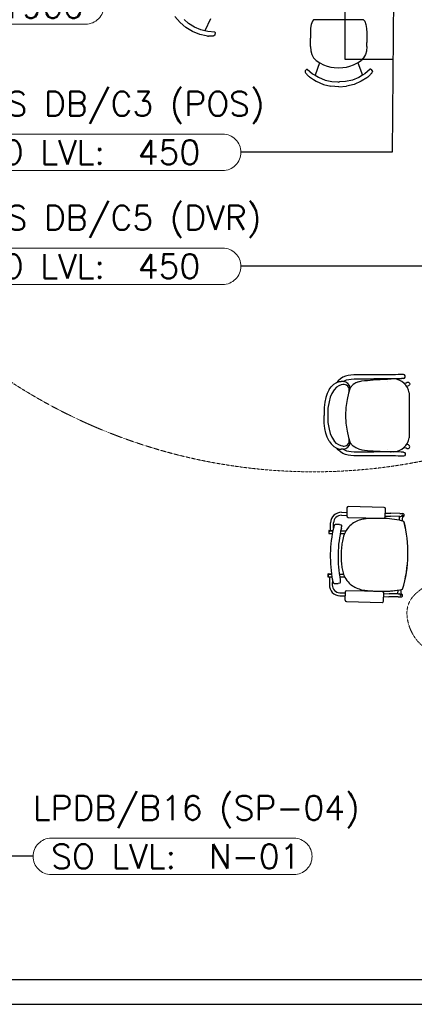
# Model space of a CAD drawing. Header units: millimetres. Extents: x -11575 to 52845, y -36266 to 23021.
# Tile 6 of 184: x 4380 to 6820, y 152 to 6233. Entities that reach past the tile are written whole.
import ezdxf
from ezdxf.enums import TextEntityAlignment as Align

# ---------------------------------------------------------------- set-up
doc = ezdxf.new("R2010")
doc.units = ezdxf.units.MM
doc.header["$MEASUREMENT"] = 0
doc.linetypes.add('HIDDENX2', pattern=[0.75, 0.5, -0.25])
doc.layers.get('0').update_dxf_attribs({"lineweight": 5})
doc.layers.add('ELEC-SO-LVL-TAG', color=7, linetype='Continuous')
doc.layers.add('GREY SCALE', color=9, linetype='Continuous', true_color=0x808080)
doc.layers.add('GREYSCALE', color=9, linetype='Continuous', lineweight=0, true_color=0x808080)
doc.layers.add('M-MEP-ELPR-CKT', color=7, linetype='HIDDENX2', lineweight=20, true_color=0x960000)
doc.layers.add('M-MEP-ELLG-TEXT', color=7, linetype='Continuous', lineweight=20)
doc.styles.add('Oswald Light', font='txt')
doc.styles.add('ROMANS-100', font='romans.shx')
doc.styles.get("Standard").update_dxf_attribs({"font": 'romans.shx'})
doc.dimstyles.new('MDS-50', dxfattribs={"dimtxt": 100, "dimasz": 100, "dimexe": 50, "dimexo": 50, "dimgap": 25, "dimtad": 1, "dimdec": 0, "dimtxsty": 'Oswald Light', "dimcen": 0, "dimdle": 1.5875, "dimazin": 0, "dimtfac": 1, "dimtdec": 0, "dimtix": 1, "dimtmove": 0, "dimatfit": 0, "dimfxl": 1, "dimfrac": 2, "dimtolj": 1, "dimarcsym": 0})

# ---------------------------------------------------------------- blocks, each defined once
blk = doc.blocks.new('FLOOR PLAN')
at = {"layer": 'GREYSCALE', "color": 0, "lineweight": -2}
for p, q in [((5371.9, 6216.7), (5340.2, 6252.7)), ((5371.9, 6216.7), (5407.8, 6184.8)), ((5424.6, 6208.8), (5397, 6233.6)), ((5461.2, 6186.3), (5424.6, 6208.8)), ((5561, 6238.2), (5525.5, 6163.6)), ((6182, 6203.2), (6178.2, 6180)), ((6189.7, 6223.5), (6182, 6203.2)), ((6197, 6232.9), (6189.7, 6223.5)), ((6505.7, 6232.9), (6197, 6232.9)), ((6505.7, 6232.9), (6513.3, 6223)), ((6513.3, 6223), (6521.1, 6202.7)), ((6521.1, 6202.7), (6525, 6179.5)), ((5449.1, 6160.1), (5407.8, 6184.8)), ((5494, 6142.4), (5449.1, 6160.1)), ((5501, 6169.6), (5461.2, 6186.3)), ((5534.1, 6133.7), (5494, 6142.4)), ((5525.5, 6163.6), (5501, 6169.6)), ((5543, 6159.3), (5525.5, 6163.6)), ((5586.3, 6155.5), (5543, 6159.3)), ((5587.2, 6155.2), (5586.3, 6155.5)), ((5587.9, 6154.5), (5587.2, 6155.2)), ((5588.1, 6153.5), (5587.6, 6139.1)), ((5588.1, 6153.5), (5587.9, 6154.5)), ((6178.2, 6180), (6177.4, 6151.7)), ((6177.4, 6151.7), (6177.4, 6120.3)), ((6525, 6179.5), (6525.9, 6151.2)), ((6525.9, 6151.2), (6525.9, 6119.9)), ((5541.4, 6132.1), (5534.1, 6133.7)), ((5541.4, 6132.1), (5547.1, 6131.5)), ((5552.9, 6131.1), (5547.1, 6131.5)), ((5558.5, 6131), (5552.9, 6131.1)), ((5563.9, 6131.2), (5558.5, 6131)), ((5568.9, 6131.6), (5563.9, 6131.2)), ((5573.4, 6132.2), (5568.9, 6131.6)), ((5574.1, 6132.3), (5573.4, 6132.2)), ((5577.2, 6132.9), (5574.1, 6132.3)), ((5577.2, 6132.9), (5578, 6133.1)), ((5581.2, 6133.9), (5578, 6133.1)), ((5583.5, 6134.9), (5581.2, 6133.9)), ((5585, 6135.9), (5583.5, 6134.9)), ((5585.7, 6136.6), (5585, 6135.9)), ((5587.3, 6138.2), (5585.7, 6136.6)), ((5587.6, 6139.1), (5587.3, 6138.2)), ((6177.4, 6120.3), (6177.4, 6119.9)), ((6177.5, 6068.4), (6177.4, 6119.9)), ((6525.9, 6119.9), (6525.9, 6119.5)), ((6525.9, 6119.5), (6525.9, 6092.9)), ((6525.9, 6092.9), (6525.9, 6092.7)), ((6526, 6068), (6525.9, 6092.7)), ((6177.5, 6068.4), (6179.3, 6039.8)), ((6179.3, 6039.8), (6186, 6017.5)), ((6524.3, 6039.3), (6517.6, 6017.1)), ((6526, 6068), (6524.3, 6039.3)), ((6186, 6017.5), (6197, 5998)), ((6197, 5998), (6212.7, 5981)), ((6233.4, 5967.4), (6206.2, 5890.2)), ((6212.7, 5981), (6235.6, 5966)), ((6235.6, 5966), (6259.2, 5954.7)), ((6444.6, 5954.5), (6468.1, 5965.7)), ((6468.1, 5965.7), (6491, 5980.6)), ((6471.1, 5967.6), (6498.7, 5889.8)), ((6506.6, 5997.6), (6491, 5980.6)), ((6517.6, 6017.1), (6506.6, 5997.6)), ((6145, 5916.9), (6144.5, 5916)), ((6144.5, 5916), (6144.5, 5913.8)), ((6144.5, 5913.8), (6144.5, 5912.8)), ((6144.5, 5912.8), (6144.9, 5911)), ((6144.9, 5911), (6145.9, 5908.7)), ((6154.8, 5927.5), (6145, 5916.9)), ((6145.9, 5908.7), (6147.5, 5905.8)), ((6148, 5905.2), (6147.5, 5905.8)), ((6148, 5905.2), (6149.7, 5902.6)), ((6149.7, 5902.6), (6150.2, 5901.9)), ((6150.2, 5901.9), (6152.9, 5898.3)), ((6152.9, 5898.3), (6156.2, 5894.5)), ((6154.8, 5927.5), (6155.6, 5928)), ((6155.6, 5928), (6156.6, 5928)), ((6156.6, 5928), (6157.5, 5927.5)), ((6157.5, 5927.5), (6190.8, 5899.5)), ((6190.8, 5899.5), (6206.2, 5890.2)), ((6259.2, 5954.7), (6281.8, 5946.6)), ((6281.8, 5946.6), (6303.9, 5940.9)), ((6303.9, 5940.9), (6325.3, 5937.4)), ((6325.3, 5937.4), (6351.9, 5935.9)), ((6351.9, 5935.9), (6378.5, 5937.4)), ((6378.5, 5937.4), (6399.9, 5940.8)), ((6399.9, 5940.8), (6422, 5946.4)), ((6422, 5946.4), (6444.6, 5954.5)), ((6514.1, 5899.1), (6498.7, 5889.8)), ((6547.4, 5927), (6514.1, 5899.1)), ((6548.3, 5927.5), (6547.4, 5927)), ((6549.2, 5927.5), (6548.3, 5927.5)), ((6550.1, 5926.9), (6549.2, 5927.5)), ((6550.1, 5926.9), (6559.9, 5916.4)), ((6554.8, 5901.4), (6552, 5897.8)), ((6555.2, 5902.1), (6554.8, 5901.4)), ((6557, 5904.6), (6555.2, 5902.1)), ((6557, 5904.6), (6557.4, 5905.3)), ((6559, 5908.2), (6557.4, 5905.3)), ((6560, 5910.5), (6559, 5908.2)), ((6559.9, 5916.4), (6560.4, 5915.5)), ((6560.4, 5912.2), (6560, 5910.5)), ((6560.4, 5915.5), (6560.4, 5913.2)), ((6560.4, 5913.2), (6560.4, 5912.2)), ((6156.2, 5894.5), (6159.9, 5890.6)), ((6159.9, 5890.6), (6164, 5886.7)), ((6164, 5886.7), (6168.3, 5882.8)), ((6172.8, 5879.2), (6168.3, 5882.8)), ((6172.8, 5879.2), (6179, 5875.2)), ((6179, 5875.2), (6196.7, 5863.7)), ((6196.7, 5863.7), (6213.6, 5852.9)), ((6206.2, 5890.2), (6227.9, 5877.1)), ((6213.6, 5852.9), (6257.9, 5833.5)), ((6227.9, 5877.1), (6267.8, 5860.6)), ((6267.8, 5860.6), (6309.7, 5850.6)), ((6309.7, 5850.6), (6346.7, 5848.5)), ((6346.7, 5848.5), (6347.5, 5848.4)), ((6347.5, 5848.4), (6352.5, 5848.1)), ((6357.5, 5848.4), (6352.5, 5848.1)), ((6358.3, 5848.5), (6357.5, 5848.4)), ((6395.4, 5850.4), (6358.3, 5848.5)), ((6437.2, 5860.4), (6395.4, 5850.4)), ((6477.1, 5876.7), (6437.2, 5860.4)), ((6491.4, 5852.5), (6447.2, 5833.3)), ((6498.7, 5889.8), (6477.1, 5876.7)), ((6525.9, 5874.7), (6491.4, 5852.5)), ((6532.2, 5878.7), (6525.9, 5874.7)), ((6532.2, 5878.7), (6536.7, 5882.3)), ((6541, 5886.2), (6536.7, 5882.3)), ((6545.1, 5890.1), (6541, 5886.2)), ((6548.8, 5894), (6545.1, 5890.1)), ((6552, 5897.8), (6548.8, 5894)), ((6257.9, 5833.5), (6304.6, 5821.7)), ((6352.6, 5818.7), (6304.6, 5821.7)), ((6352.6, 5818.7), (6400.5, 5821.6)), ((6447.2, 5833.3), (6400.5, 5821.6)), ((6362.8, 4016), (6349.2, 4003.6)), ((6377.7, 4025.2), (6362.8, 4016)), ((6393.6, 4031.7), (6377.7, 4025.2)), ((6410.4, 4035.7), (6393.6, 4031.7)), ((6428.1, 4038), (6410.4, 4035.7)), ((6414.7, 4011.8), (6430.2, 4013.7)), ((6446.7, 4038.9), (6428.1, 4038)), ((6430.2, 4013.7), (6447.5, 4014.6)), ((6624.4, 4039.7), (6446.7, 4038.9)), ((6447.5, 4014.6), (6569.6, 4015.1)), ((6565.9, 4008.1), (6654.9, 4013.9)), ((6624.5, 4014.2), (6569.7, 4015.1)), ((6669.9, 4039.8), (6624.4, 4039.7)), ((6670, 4014.3), (6624.5, 4014.2)), ((6654.9, 4013.9), (6672.8, 4014.4)), ((6688.3, 4039.9), (6669.9, 4039.8)), ((6688.5, 4014.4), (6670, 4014.3)), ((6672.8, 4014.4), (6673.3, 4014.4)), ((6673.3, 4014.4), (6676.1, 4014.2)), ((6698.9, 4040), (6688.3, 4039.9)), ((6698.9, 4014.5), (6688.5, 4014.4)), ((6704.2, 4040.3), (6698.9, 4040)), ((6703.8, 4014.5), (6698.9, 4014.5)), ((6717.2, 4015.2), (6703.8, 4014.5)), ((6719.6, 4041.6), (6704.2, 4040.3)), ((6725.8, 4015.9), (6717.2, 4015.2)), ((6732.1, 4041.9), (6719.6, 4041.6)), ((6738, 4016.1), (6725.8, 4015.9)), ((6751.7, 4041.9), (6732.1, 4041.9)), ((6741, 4016.2), (6738, 4016.1)), ((6752.1, 4017.5), (6741, 4016.2)), ((6751.9, 4041.9), (6751.7, 4041.9)), ((6752.1, 4041.9), (6751.9, 4041.9)), ((6759.3, 4039.6), (6752.1, 4041.9)), ((6752.1, 4017.5), (6759.3, 4019.9)), ((6763.7, 4033.5), (6759.3, 4039.6)), ((6759.3, 4019.9), (6763.7, 4025.9)), ((6763.7, 4025.9), (6763.7, 4033.5)), ((6293.1, 3948.4), (6305.7, 3966.1)), ((6305.7, 3966.1), (6307.3, 3967.5)), ((6307.3, 3967.5), (6321.8, 3982)), ((6321.8, 3982), (6336.7, 3990.6)), ((6339.7, 3963.7), (6323.6, 3947.2)), ((6336.7, 3990.6), (6339.8, 3992.4)), ((6353, 3972.5), (6339.7, 3963.7)), ((6339.8, 3992.4), (6340.7, 3992.8)), ((6349.2, 4003.6), (6340.7, 3992.8)), ((6340.7, 3992.8), (6352.1, 3997.4)), ((6352.1, 3997.4), (6356.5, 3998)), ((6367.9, 3978.6), (6353, 3972.5)), ((6356.5, 3998), (6367.6, 3999.1)), ((6380, 3998.1), (6367.6, 3999.1)), ((6377.5, 3979.9), (6367.9, 3978.6)), ((6378.3, 3980), (6377.5, 3979.9)), ((6380, 3998.1), (6388.7, 4003.5)), ((6381.5, 3998), (6380, 3998.1)), ((6388.7, 4003.5), (6401, 4008.5)), ((6390.2, 3999.5), (6390.2, 3999.5)), ((6401, 4008.5), (6414.7, 4011.8)), ((6423.4, 3959.5), (6412.9, 3925.9)), ((6441.7, 3980.1), (6423.4, 3959.5)), ((6451.1, 3986.1), (6441.7, 3980.1)), ((6457.9, 3990.5), (6451.1, 3986.1)), ((6475.2, 3997.3), (6457.9, 3990.5)), ((6475.2, 3997.3), (6495.1, 4002)), ((6495.1, 4002), (6512.5, 4004.4)), ((6512.5, 4004.4), (6529.8, 4005.8)), ((6529.8, 4005.8), (6565.9, 4008.1)), ((6655.5, 3999.7), (6655.5, 3999.7)), ((6759.3, 3988), (6769.4, 3991.2)), ((6769.4, 3991.2), (6775.1, 3993.8)), ((6775.1, 3993.8), (6775.2, 3993.9)), ((6775.2, 3993.9), (6779.6, 3994.8)), ((6783.9, 3972.4), (6776.9, 3969)), ((6779.6, 3994.8), (6784.1, 3993.9)), ((6784.1, 3972.5), (6783.9, 3972.4)), ((6784.1, 3993.9), (6787.8, 3991.4)), ((6787.8, 3975), (6784.1, 3972.5)), ((6787.8, 3991.4), (6790.3, 3987.6)), ((6790.3, 3978.8), (6787.8, 3975)), ((6790.3, 3987.6), (6791.2, 3983.2)), ((6791.2, 3983.2), (6790.3, 3978.8)), ((6273.7, 3900.2), (6267.3, 3870.7)), ((6281.7, 3924.7), (6273.7, 3900.2)), ((6293.1, 3948.4), (6281.7, 3924.7)), ((6299.8, 3901.8), (6292.5, 3874)), ((6309.7, 3925.1), (6299.8, 3901.8)), ((6323.6, 3947.2), (6309.7, 3925.1)), ((6412.9, 3925.9), (6403.9, 3886.9)), ((6787.3, 3928.1), (6787.3, 3651.3)), ((6263.4, 3838.5), (6262.3, 3807.6)), ((6267.3, 3870.7), (6263.4, 3838.5)), ((6286.2, 3834.3), (6285.1, 3789.7)), ((6292.5, 3874), (6286.2, 3834.3)), ((6396.9, 3838.4), (6394.6, 3789.7)), ((6403.9, 3886.9), (6396.9, 3838.4)), ((6262.3, 3807.6), (6262.5, 3789.7)), ((6262.3, 3771.7), (6262.5, 3789.6)), ((6263.4, 3740.8), (6262.3, 3771.7)), ((6285.1, 3789.7), (6286.2, 3745)), ((6394.6, 3789.7), (6394.6, 3789.7)), ((6394.6, 3789.7), (6394.6, 3789.6)), ((6394.6, 3789.6), (6396.9, 3740.9)), ((6267.3, 3708.6), (6263.4, 3740.8)), ((6286.2, 3745), (6292.5, 3705.3)), ((6396.9, 3740.9), (6403.9, 3692.4)), ((6273.7, 3679.1), (6267.3, 3708.6)), ((6281.7, 3654.6), (6273.7, 3679.1)), ((6293.1, 3630.9), (6281.7, 3654.6)), ((6292.5, 3705.3), (6299.8, 3677.6)), ((6299.8, 3677.6), (6309.7, 3654.2)), ((6309.7, 3654.2), (6323.6, 3632.1)), ((6403.9, 3692.4), (6412.9, 3653.4)), ((6412.9, 3653.4), (6423.4, 3619.8)), ((6293.1, 3630.9), (6305.7, 3613.2)), ((6305.7, 3613.2), (6307.3, 3611.8)), ((6307.3, 3611.8), (6321.8, 3597.3)), ((6321.8, 3597.3), (6336.7, 3588.7)), ((6339.7, 3615.6), (6323.6, 3632.1)), ((6336.7, 3588.7), (6339.8, 3586.9)), ((6353, 3606.8), (6339.7, 3615.6)), ((6367.9, 3600.7), (6353, 3606.8)), ((6377.5, 3599.4), (6367.9, 3600.7)), ((6378.3, 3599.3), (6377.5, 3599.4)), ((6441.7, 3599.2), (6423.4, 3619.8)), ((6451.1, 3593.2), (6441.7, 3599.2)), ((6457.9, 3588.8), (6451.1, 3593.2)), ((6475.2, 3582), (6457.9, 3588.8)), ((6759.3, 3591.3), (6769.4, 3588.1)), ((6769.4, 3588.1), (6775.1, 3585.5)), ((6783.9, 3606.9), (6776.9, 3610.3)), ((6784.1, 3606.8), (6783.9, 3606.9)), ((6787.8, 3604.3), (6784.1, 3606.8)), ((6784.1, 3585.4), (6787.8, 3587.9)), ((6790.3, 3600.5), (6787.8, 3604.3)), ((6787.8, 3587.9), (6790.3, 3591.7)), ((6791.2, 3596.1), (6790.3, 3600.5)), ((6790.3, 3591.7), (6791.2, 3596.1)), ((6339.8, 3586.9), (6340.7, 3586.5)), ((6340.7, 3586.5), (6352.1, 3581.9)), ((6349.2, 3575.8), (6340.7, 3586.5)), ((6362.8, 3563.3), (6349.2, 3575.8)), ((6352.1, 3581.9), (6356.5, 3581.3)), ((6356.5, 3581.3), (6367.6, 3580.2)), ((6377.7, 3554.1), (6362.8, 3563.3)), ((6380, 3581.2), (6367.6, 3580.2)), ((6393.6, 3547.6), (6377.7, 3554.1)), ((6381.5, 3581.4), (6380, 3581.2)), ((6380, 3581.2), (6388.7, 3575.8)), ((6388.7, 3575.8), (6401, 3570.9)), ((6390.2, 3579.8), (6390.2, 3579.8)), ((6410.4, 3543.6), (6393.6, 3547.6)), ((6401, 3570.9), (6414.7, 3567.6)), ((6428.1, 3541.4), (6410.4, 3543.6)), ((6414.7, 3567.6), (6430.2, 3565.6)), ((6446.7, 3540.4), (6428.1, 3541.4)), ((6430.2, 3565.6), (6447.5, 3564.7)), ((6624.4, 3539.6), (6446.7, 3540.4)), ((6447.5, 3564.7), (6569.6, 3564.2)), ((6475.2, 3582), (6495.1, 3577.3)), ((6495.1, 3577.3), (6512.5, 3574.9)), ((6512.5, 3574.9), (6529.8, 3573.5)), ((6529.8, 3573.5), (6565.9, 3571.2)), ((6565.9, 3571.2), (6654.9, 3565.5)), ((6624.5, 3565.1), (6569.7, 3564.2)), ((6669.9, 3539.5), (6624.4, 3539.6)), ((6670, 3565), (6624.5, 3565.1)), ((6654.9, 3565.5), (6672.8, 3565)), ((6655.5, 3579.6), (6655.5, 3579.6)), ((6688.3, 3539.4), (6669.9, 3539.5)), ((6688.5, 3564.9), (6670, 3565)), ((6672.8, 3565), (6673.3, 3565)), ((6673.3, 3565), (6676.1, 3565.1)), ((6698.9, 3539.4), (6688.3, 3539.4)), ((6698.9, 3564.9), (6688.5, 3564.9)), ((6703.8, 3564.8), (6698.9, 3564.9)), ((6704.2, 3539), (6698.9, 3539.4)), ((6717.2, 3564.1), (6703.8, 3564.8)), ((6719.6, 3537.7), (6704.2, 3539)), ((6725.8, 3563.4), (6717.2, 3564.1)), ((6732.1, 3537.4), (6719.6, 3537.7)), ((6738, 3563.2), (6725.8, 3563.4)), ((6751.7, 3537.4), (6732.1, 3537.4)), ((6741, 3563.2), (6738, 3563.2)), ((6752.1, 3561.8), (6741, 3563.2)), ((6751.9, 3537.4), (6751.7, 3537.4)), ((6752.1, 3537.4), (6751.9, 3537.4)), ((6752.1, 3561.8), (6759.3, 3559.5)), ((6759.3, 3539.8), (6752.1, 3537.4)), ((6759.3, 3559.5), (6763.7, 3553.4)), ((6763.7, 3545.8), (6759.3, 3539.8)), ((6763.7, 3553.4), (6763.7, 3545.8)), ((6775.1, 3585.5), (6775.2, 3585.4)), ((6775.2, 3585.4), (6779.6, 3584.5)), ((6779.6, 3584.5), (6784.1, 3585.4)), ((6633, 3221.5), (6411.9, 3226.1)), ((6369.7, 3172.7), (6402.3, 3172)), ((6370, 3190.8), (6402.6, 3190.2)), ((6403.2, 3217.8), (6402.2, 3168.2)), ((6640.3, 3163.2), (6641.3, 3212.8)), ((6640.4, 3167.1), (6673.5, 3166.4)), ((6640.8, 3185.2), (6673.9, 3184.5)), ((6730.6, 3165.2), (6673.5, 3166.4)), ((6731, 3183.3), (6673.9, 3184.5)), ((6726.6, 3165.3), (6726.1, 3142)), ((6730.6, 3165.2), (6735.6, 3165.1)), ((6731, 3183.3), (6749, 3183)), ((6744.9, 3174), (6744.9, 3174)), ((6746.3, 3173.9), (6744.9, 3174)), ((6746.3, 3173.8), (6745.5, 3137.6)), ((6746.1, 3164.9), (6748.6, 3164.8)), ((6746.3, 3173.8), (6746.3, 3173.8)), ((6301.4, 3077.8), (6302.4, 3126)), ((6319.9, 3092.6), (6320.6, 3125.6)), ((6355.3, 3115.6), (6333.3, 3116)), ((6355.3, 3115.6), (6355.3, 3115.6)), ((6356.9, 3115.3), (6366.6, 3112.6)), ((6410.5, 3159.5), (6631.6, 3154.9)), ((6755.8, 3134.7), (6755.8, 3134.7)), ((6756.2, 3134.7), (6756.2, 3134.7)), ((6291.1, 3076.8), (6290.7, 3061)), ((6292.3, 3076.8), (6291.9, 3061)), ((6291.9, 3061), (6292.3, 3061)), ((6291.9, 3059.8), (6313.1, 3059.4)), ((6316.6, 3077.4), (6292.3, 3077.9)), ((6292.6, 3076.8), (6292.3, 3061)), ((6316.4, 3076.3), (6292.3, 3076.8)), ((6292.3, 3061), (6313.3, 3060.5)), ((6292.6, 3076.8), (6316.4, 3076.3)), ((6388, 3057.8), (6361.4, 3058.4)), ((6365, 3076.4), (6396.7, 3075.8)), ((6368.7, 3093.3), (6368.7, 3093.3)), ((6780.2, 2924.8), (6780.1, 2924.8)), ((6780.1, 2924.8), (6780.2, 2924.8)), ((6780.1, 2924.8), (6780.1, 2924.8)), ((6780.2, 2924.8), (6780.6, 2924.7)), ((6780.2, 2924.8), (6780.6, 2924.7)), ((6780.2, 2924.8), (6780.2, 2924.8)), ((6780.6, 2924.7), (6780.6, 2924.7)), ((6285.5, 2809), (6285.2, 2793.2)), ((6286.7, 2808.9), (6286.4, 2793.2)), ((6307.8, 2809.7), (6286.7, 2810.1)), ((6308, 2808.5), (6286.7, 2809)), ((6287, 2808.9), (6286.7, 2793.2)), ((6287, 2808.9), (6308, 2808.5)), ((6356.1, 2808.7), (6382.7, 2808.1)), ((6286.4, 2793.2), (6286.7, 2793.2)), ((6286.4, 2792), (6310.6, 2791.5)), ((6286.7, 2793.2), (6310.4, 2792.7)), ((6295.5, 2791.8), (6294.5, 2743.6)), ((6313.3, 2775.8), (6312.6, 2743.2)), ((6314.5, 2769.5), (6314.5, 2769.5)), ((6325.7, 2751.8), (6347.7, 2751.4)), ((6359.1, 2753.8), (6349.4, 2751.5)), ((6349.4, 2751.5), (6349.4, 2751.5)), ((6390.7, 2789.8), (6358.9, 2790.5)), ((6359.3, 2676), (6391.9, 2675.3)), ((6359.7, 2694.1), (6392.3, 2693.4)), ((6392.4, 2697.5), (6391.3, 2647.9)), ((6622.2, 2701.3), (6401.1, 2705.9)), ((6629.5, 2643), (6630.5, 2692.6)), ((6630.4, 2688.5), (6663.6, 2687.8)), ((6720.7, 2686.6), (6663.6, 2687.8)), ((6717.1, 2709.9), (6716.6, 2686.7)), ((6720.7, 2686.6), (6725.6, 2686.5)), ((6732.7, 2682.8), (6732.7, 2682.8)), ((6734.5, 2677.2), (6736, 2677.2)), ((6736.7, 2713.6), (6736, 2677.3)), ((6736, 2677.2), (6736, 2677.2)), ((6736.1, 2686.3), (6738.6, 2686.2)), ((6399.7, 2639.2), (6620.8, 2634.6)), ((6630.1, 2670.3), (6663.2, 2669.6)), ((6720.3, 2668.4), (6663.2, 2669.6)), ((6720.3, 2668.4), (6738.3, 2668.1))]:
    blk.add_line(p, q, dxfattribs=at)
at = {"layer": 'GREYSCALE', "color": 0, "lineweight": -2, "ltscale": 0.25}
for p, q in [((1453.1, 304.8), (11785.4, 304.8)), ((4032.6, 304.8), (8535.8, 304.8))]:
    blk.add_line(p, q, dxfattribs=at)
at = {"layer": 'GREYSCALE', "color": 0, "lineweight": -2, "ltscale": 0.2}
blk.add_line((1605.5, 152.4), (11785.4, 152.4), dxfattribs=at)
at = {"layer": 'GREYSCALE', "color": 0, "lineweight": -2}
for centre, radius, start, end in [((6689.2, 3915.5), 98.9, 7.29085, 88.35511), ((6383.1, 3945.9), 34.5, 348.24014, 99.34484), ((6378.3, 3952.4), 45.6, 8.88644, 85.879), ((6689.2, 3663.8), 98.9, 271.64489, 352.70915), ((6383.1, 3633.4), 34.5, 260.65516, 11.75986), ((6378.3, 3626.9), 45.6, 274.121, 351.11356), ((6368.7, 3124.6), 66.2, 88.80733, 178.80733), ((6368.7, 3124.6), 48.1, 88.80733, 178.80733), ((6735.6, 3174.3), 9.3, 320.86825, 357.85191), ((6736.7, 3174), 9.56, 358.8283, 359.61115), ((6379.8, 3085.1), 60, 160.60984, 166.74395), ((6364.7, 3090.4), 44, 155.8299, 160.57202), ((6351.8, 3096.1), 29.9, 151.94902, 155.72118), ((6341.1, 3101.9), 17.8, 142.60379, 152.30604), ((6335.1, 3106.5), 10.2, 128.83099, 142.4771), ((6333.4, 3108.6), 7.45, 104.90973, 128.7466), ((6333.2, 3109.2), 6.85, 88.94491, 104.49392), ((6355.1, 3108.9), 6.68, 74.41077, 88.76707), ((6364.9, 3106.7), 6.23, 15.89197, 74.19172), ((6265.3, 3121.4), 107.1, 348.11545, 349.51613), ((6324.5, 3110.5), 46.9, 349.50252, 351.56551), ((6363.6, 3106.3), 7.53, 359.7999, 15.96709), ((6345.7, 3107.4), 25.5, 351.43893, 354.74925), ((6358.9, 3106.2), 12.2, 354.68333, 0.28088), ((6525.5, 2998.3), 151.1, 108.06511, 137.10279), ((6539.9, 2956.1), 195.7, 99.14788, 108.2188), ((6553.9, 2872.7), 280.2, 94.19548, 99.27855), ((6566.4, 2716), 437.4, 91.55447, 94.3225), ((6578.3, 2315.7), 837.9, 90.03427, 91.62837), ((6581.2, 1523.6), 1630, 88.97328, 90.11669), ((6595.5, 2313.2), 840.3, 85.18525, 88.98811), ((6622.4, 2629.1), 523.2, 78.49936, 85.21104), ((6639.4, 2721.7), 429, 74.26674, 78.26472), ((6005, 2940.9), 775.4, 358.80697, 14.47554), ((6005.9, 2940.9), 774.9, 358.80728, 14.48534), ((6292, 3061), 1.21, 178.80733, 268.80733), ((6292.3, 3076.7), 1.21, 88.80733, 178.80733), ((7085.2, 2918.2), 784.9, 166.6928, 190.92186), ((7112.3, 2917.6), 764, 166.70896, 190.90571), ((6076.4, 3162.4), 300.4, 346.692, 347.31294), ((6174.9, 3140.3), 199.5, 347.29282, 348.15724), ((6610.2, 2968.8), 239.4, 159.40172, 169.23456), ((6528.8, 3000.4), 152, 138.53476, 159.75418), ((6738.7, 2943.8), 370.3, 169.14985, 174.81745), ((7019.8, 2918.1), 652.5, 178.66317, 181.06509), ((6991.1, 2922.2), 623.7, 174.92851, 178.97305), ((6005, 2940.9), 775.4, 343.13922, 358.8076), ((6004.9, 2940.9), 775.4, 343.13922, 358.8076), ((6005.9, 2940.9), 774.9, 343.12933, 358.80738), ((6796.5, 2912.1), 429.2, 180.81682, 186.08447), ((6654.4, 2896.6), 286.1, 186.01154, 192.57333), ((6286.7, 2808.9), 1.21, 88.80733, 178.80733), ((6568.7, 2876.7), 198.3, 192.35797, 203.00696), ((6517, 2854.1), 141.7, 202.75304, 221.15419), ((6286.4, 2793.2), 1.21, 178.80733, 268.80733), ((6360.7, 2742.2), 66.2, 178.80733, 268.80733), ((6360.7, 2742.2), 48.1, 178.80733, 268.80733), ((6372.9, 2780.7), 59.5, 190.84341, 197.03511), ((6356.9, 2775.7), 42.7, 196.96163, 201.84337), ((6344, 2770.6), 28.8, 201.8648, 205.80817), ((6336.7, 2767), 20.7, 205.69686, 210.76445), ((6330.1, 2763), 13, 210.5931, 219.70202), ((6326.9, 2760.3), 8.76, 219.40048, 235.91648), ((6325.9, 2758.8), 6.97, 235.86135, 268.51865), ((6347.8, 2758), 6.68, 268.8411, 283.20795), ((6357.6, 2759.9), 6.28, 283.59912, 350.605), ((6083.5, 2719.3), 283.8, 9.96181, 10.93189), ((6217.7, 2742.9), 147.5, 8.84834, 9.95065), ((6295.1, 2754.8), 69.2, 6.92676, 8.91402), ((6330.1, 2759.1), 33.9, 4.27839, 6.8535), ((6355.2, 2760.4), 8.76, 349.8655, 358.81037), ((6348, 2760.5), 16, 359.07923, 4.17733), ((6523.3, 2863.2), 152.6, 222.14804, 249.45447), ((6541.1, 2911.5), 204, 249.54686, 259.89676), ((6565.1, 3045.9), 340.6, 259.8829, 265.40521), ((6600.1, 3469.8), 765.9, 265.34208, 267.63112), ((6632.6, 4126.1), 1423, 267.4148, 268.72456), ((6633.2, 4122.1), 1419.1, 267.74233, 268.22701), ((6622.9, 3719), 1015.8, 268.10633, 270.02902), ((6621.3, 3597.2), 894, 268.6909, 271.05464), ((6621.4, 3541.5), 838.3, 268.68211, 272.10359), ((6623.4, 3467.9), 764.7, 270.00195, 272.39687), ((6628, 3320.9), 617.6, 270.91053, 275.38885), ((6630.3, 3289.6), 586.2, 272.12968, 275.39933), ((6630.8, 3293), 589.7, 272.38265, 274.88256), ((6644.3, 3154.1), 450.1, 274.68404, 283.25543), ((6644.9, 3148.7), 444.6, 275.23965, 283.28217), ((6644.7, 3149.3), 445.2, 275.31514, 283.27519), ((6725.2, 2677.3), 9.32, 359.79403, 36.71514), ((6726.9, 2677.5), 9.08, 357.98273, 358.80716)]:
    blk.add_arc(centre, radius, start, end, dxfattribs=at)
for centre, major_axis, ratio, start_param, end_param in [((6411.8, 3217.5), (-5.98, 6.24), 0.992436, -0.781602, 0.781602), ((6410.8, 3168.1), (-6.24, -5.98), 0.992436, -0.781602, 0.781602), ((6631.7, 3163.5), (-5.98, 6.24), 0.992436, 2.359991, 3.923195), ((6632.7, 3212.9), (-6.24, -5.98), 0.992436, 2.359991, 3.923195), ((6735.8, 3174.2), (0.19, 9.07), 0.999507, 3.141593, 4.052444), ((6748.8, 3173.9), (-0.19, -9.07), 0.999507, 0, 3.141593), ((6401, 2697.3), (5.98, -6.24), 0.992436, 2.359991, 3.923195), ((6621.9, 2692.7), (6.24, 5.98), 0.992436, -0.781602, 0.781602), ((6725.4, 2677.4), (-0.19, -9.07), 0.999507, 2.230741, 3.141593), ((6738.5, 2677.1), (-0.19, -9.07), 0.999507, 0, 3.141593), ((6400, 2647.8), (6.24, 5.98), 0.992436, 2.359991, 3.923195), ((6620.9, 2643.2), (5.98, -6.24), 0.992436, -0.781602, 0.781602)]:
    blk.add_ellipse(centre, major_axis=major_axis, ratio=ratio, start_param=start_param, end_param=end_param, dxfattribs=at)
blk = doc.blocks.new('ELEC-SO-LVL-EQP-TAG')
at = {"color": 0}
blk.add_lwpolyline([(75, 72.5), (1075, 72.5, -0.414214), (1150, -2.5), (1150, -2.5, -0.414214), (1075, -77.5), (75, -77.5, -0.414214), (0, -2.5), (0, -2.5, -0.414214)], format="xyb", close=True, dxfattribs=at)
at = {"color": 0, "insert": (75, -2.5), "char_height": 100, "attachment_point": 4}
blk.add_mtext_dynamic_manual_height_columns('{\\Fromans|c0;SO LVL:}', width=1015.069, gutter_width=1, heights=[0], dxfattribs=at)
at = {"color": 0, "style": 'ROMANS-100'}
for tag, p in [('SO-EQP', (0, 197.5)), ('SO-LVL', (725, -2.5))]:
    blk.add_attdef(tag, text='', height=100, dxfattribs=at).set_placement(p, align=Align.MIDDLE_LEFT)

msp = doc.modelspace()

# ---------------------------------------------------------------- linework, layer by layer
at = {"layer": 'M-MEP-ELPR-CKT', "ltscale": 3}
msp.add_arc((6197.6, 6873.3), 3432.3, 184.08134, 287.45535, dxfattribs=at)
msp.add_spline([(7076.9, 2344.7), (6901.1, 2347.1), (6778, 2603.7), (7149.7, 2891.6), (7152.1, 3353.9)], degree=3, dxfattribs=at)

# ---------------------------------------------------------------- block references
at = {"layer": 'GREY SCALE'}
msp.add_blockref('FLOOR PLAN', (0, 0), dxfattribs=at)
at = {"layer": 'M-MEP-ELLG-TEXT'}
ref = msp.add_blockref('ELEC-SO-LVL-EQP-TAG', (3176.2, 6322.1), dxfattribs=dict(at, xscale=1.5, yscale=1.5, zscale=1.5))
ref.add_attrib('SO-EQP', 'LPDB/Y5 (BR-11)', dxfattribs={"layer": 'ELEC-SO-LVL-TAG', "height": 150, "style": 'ROMANS-100'}).set_placement((3176.1, 6618.3), align=Align.MIDDLE_LEFT)
ref.add_attrib('SO-LVL', '1900', dxfattribs={"layer": 'ELEC-SO-LVL-TAG', "height": 150, "style": 'ROMANS-100'}).set_placement((4263.6, 6318.3), align=Align.MIDDLE_LEFT)
ref = msp.add_blockref('ELEC-SO-LVL-EQP-TAG', (4023.1, 5418), dxfattribs=dict(at, xscale=1.5, yscale=1.5, zscale=1.5))
ref.add_attrib('SO-EQP', 'UPS DB/C3 (POS)', dxfattribs={"layer": 'ELEC-SO-LVL-TAG', "height": 150, "style": 'ROMANS-100'}).set_placement((4023, 5714.2), align=Align.MIDDLE_LEFT)
ref.add_attrib('SO-LVL', '450', dxfattribs={"layer": 'ELEC-SO-LVL-TAG', "height": 150, "style": 'ROMANS-100'}).set_placement((5110.5, 5414.2), align=Align.MIDDLE_LEFT)
ref = msp.add_blockref('ELEC-SO-LVL-EQP-TAG', (4023, 4714.2), dxfattribs=dict(at, xscale=1.5, yscale=1.5, zscale=1.5))
ref.add_attrib('SO-EQP', 'UPS DB/C5 (DVR)', dxfattribs={"layer": 'ELEC-SO-LVL-TAG', "height": 150, "style": 'ROMANS-100'}).set_placement((4022.9, 5010.3), align=Align.MIDDLE_LEFT)
ref.add_attrib('SO-LVL', '450', dxfattribs={"layer": 'ELEC-SO-LVL-TAG', "height": 150, "style": 'ROMANS-100'}).set_placement((5110.4, 4710.3), align=Align.MIDDLE_LEFT)
ref = msp.add_blockref('ELEC-SO-LVL-EQP-TAG', (4462.9, 1069.4), dxfattribs=dict(at, xscale=1.5, yscale=1.5, zscale=1.5))
ref.add_attrib('SO-EQP', 'LPDB/B16 (SP-04)', dxfattribs={"layer": 'ELEC-SO-LVL-TAG', "height": 150, "style": 'ROMANS-100'}).set_placement((4462.8, 1365.6), align=Align.MIDDLE_LEFT)
ref.add_attrib('SO-LVL', 'N-01', dxfattribs={"layer": 'ELEC-SO-LVL-TAG', "height": 150, "style": 'ROMANS-100'}).set_placement((5550.3, 1065.6), align=Align.MIDDLE_LEFT)

# ---------------------------------------------------------------- leaders
for points in [[(8468.7, 8752), (8066.5, 8752), (8066.5, 4710.3), (5747.9, 4710.3)], [(6691.1, 6499.4), (6683.8, 5414.2), (5748, 5414.2)], [(6391.1, 6499.4), (6391.1, 5989.2), (6691.1, 5989.2)], [(3496.9, 1418.6), (3718.8, 1069.4), (4462.9, 1069.4)]]:
    msp.add_leader(points, dimstyle='MDS-50', override={"dimasz": 150, "dimtad": 0}, dxfattribs=at)

doc.saveas('drawing.dxf')
